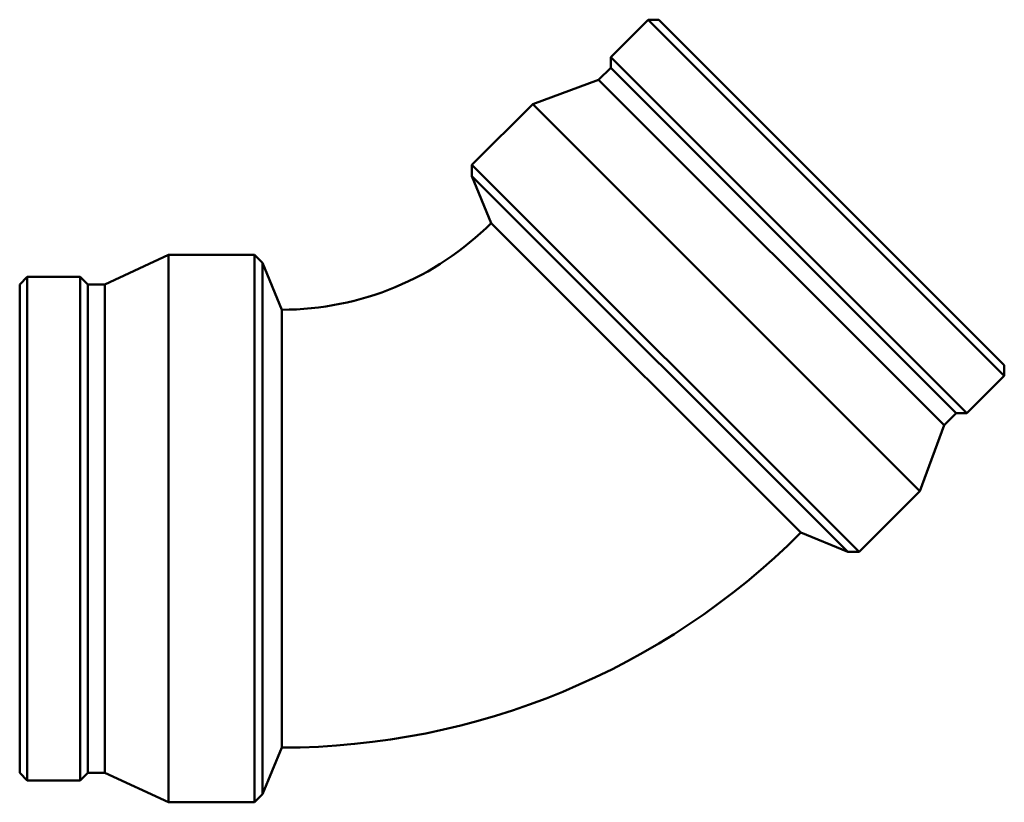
# Model space of a CAD drawing. Header units: millimetres. Extents: x -483 to 1540, y -306 to 1336.
# Tile 6 of 8: x 353 to 823, y 721 to 1094. Entities that reach past the tile are written whole.
import ezdxf

# ---------------------------------------------------------------- set-up
doc = ezdxf.new("R2010")
doc.units = ezdxf.units.MM
doc.layers.add('Visible (ISO)', color=7, linetype='Continuous', lineweight=50)

msp = doc.modelspace()

# ---------------------------------------------------------------- linework, layer by layer
at = {"layer": 'Visible (ISO)'}
for p, q in [((652.877, 1093.804), (635.004, 1075.931)), ((652.877, 1093.804), (822.667, 924.013)), ((657.97, 1093.804), (652.877, 1093.804)), ((657.97, 1093.804), (822.667, 929.107)), ((635.004, 1075.931), (804.794, 906.14)), ((635.004, 1070.837), (635.004, 1075.931)), ((635.004, 1070.837), (629.262, 1065.095)), ((635.004, 1070.837), (799.7, 906.14)), ((629.262, 1065.095), (597.836, 1053.528)), ((629.262, 1065.095), (793.959, 900.398)), ((597.836, 1053.528), (568.845, 1024.537)), ((597.836, 1053.528), (782.391, 868.973)), ((568.845, 1024.537), (753.4, 839.982)), ((568.845, 1019.131), (568.845, 1024.537)), ((568.845, 1019.131), (747.995, 839.982)), ((578.073, 996.854), (568.845, 1019.131)), ((725.717, 849.21), (578.073, 996.854)), ((393.814, 967.569), (424.215, 981.611)), ((424.215, 720.611), (424.215, 981.611)), ((424.215, 981.611), (465.214, 981.611)), ((465.214, 720.611), (465.214, 981.611)), ((469.036, 977.789), (465.214, 981.611)), ((469.036, 724.434), (469.036, 977.789)), ((478.264, 955.511), (469.036, 977.789)), ((353.214, 967.569), (356.816, 971.171)), ((353.214, 734.653), (353.214, 967.569)), ((356.816, 731.051), (356.816, 971.171)), ((356.816, 971.171), (382.092, 971.171)), ((382.092, 731.051), (382.092, 971.171)), ((385.694, 967.569), (382.092, 971.171)), ((385.694, 734.653), (385.694, 967.569)), ((385.694, 967.569), (393.814, 967.569)), ((393.814, 734.653), (393.814, 967.569)), ((478.264, 955.511), (478.264, 746.711)), ((822.667, 929.107), (822.667, 924.013)), ((822.667, 924.013), (804.794, 906.14)), ((799.7, 906.14), (793.959, 900.398)), ((799.7, 906.14), (804.794, 906.14)), ((793.959, 900.398), (782.391, 868.973)), ((782.391, 868.973), (753.4, 839.982)), ((725.717, 849.21), (747.995, 839.982)), ((747.995, 839.982), (753.4, 839.982)), ((478.264, 746.711), (469.036, 724.434)), ((353.214, 734.653), (356.816, 731.051)), ((385.694, 734.653), (382.092, 731.051)), ((385.694, 734.653), (393.814, 734.653)), ((393.814, 734.653), (424.215, 720.611)), ((356.816, 731.051), (382.092, 731.051)), ((469.036, 724.434), (465.214, 720.611)), ((424.215, 720.611), (465.214, 720.611))]:
    msp.add_line(p, q, dxfattribs=at)
for radius in [141.151, 349.951]:
    msp.add_arc((478.264, 1096.663), radius, 270, 315, dxfattribs=at)

doc.saveas('drawing.dxf')
